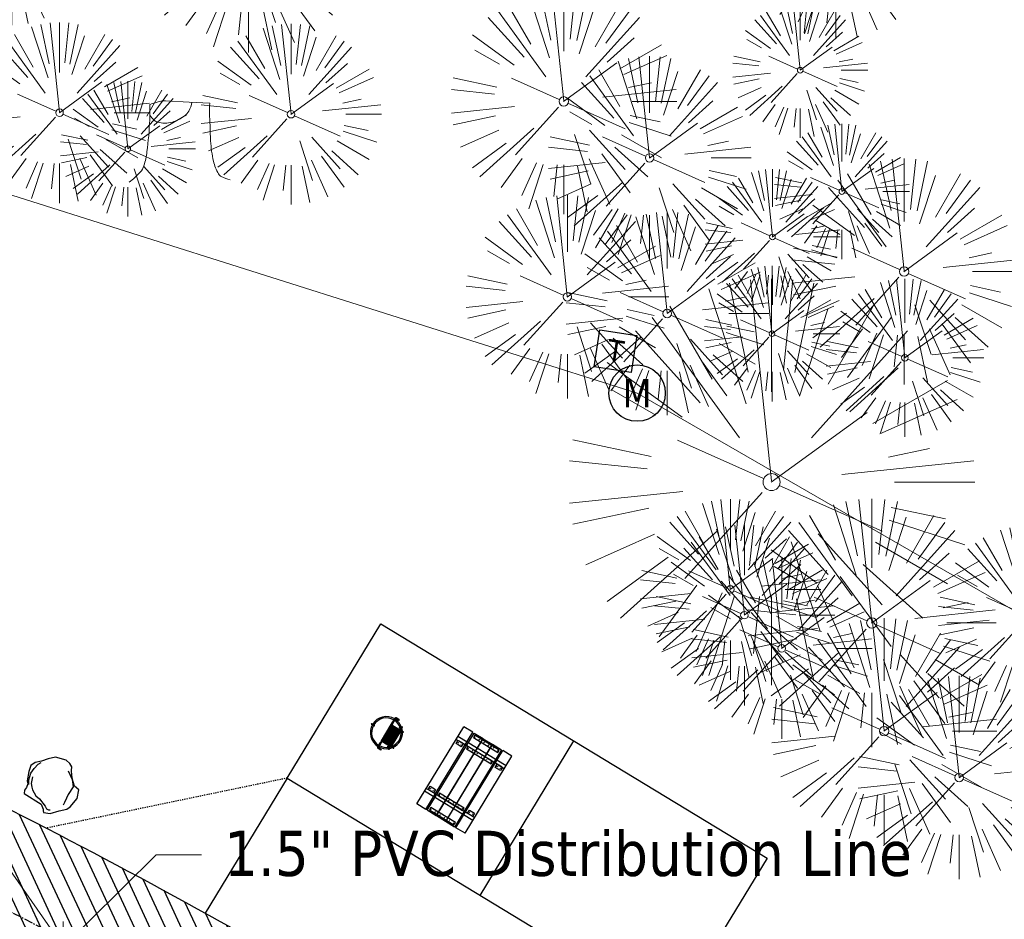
# Model space of a CAD drawing. Header units: feet. Extents: x 1134296 to 1140710, y 647902 to 649877.
# Tile 35 of 42: x 1134967 to 1135054, y 649251 to 649331. Entities that reach past the tile are written whole.
import ezdxf
from ezdxf import colors
from ezdxf.entities.mleader import LeaderData, LeaderLine
from ezdxf.enums import TextEntityAlignment as Align
from ezdxf.lldxf.tags import DXFTag
from ezdxf.math import Vec2, Vec3

# ---------------------------------------------------------------- set-up
doc = ezdxf.new("R2010")
doc.units = ezdxf.units.FT
doc.header["$MEASUREMENT"] = 0
doc.linetypes.add('CENTER2', pattern=[1.125, 0.75, -0.125, 0.125, -0.125])
doc.linetypes.add('RAD', pattern=[0.13, 0.08, -0.05])
for name, color, linetype, lineweight in [('-ANGLE-IRON', 8, 'Continuous', 25), ('V-ANNO-TEXT', 8, 'Continuous', 13), ('V-SITE-VEGE', 8, 'Continuous', 18), ('V-UTIL-POWR-LINE-UNDR', 8, 'EXIST_PROP POWER UNDERGROUND LINE 1', 15), ('V-UTIL-WATR-LINE', 8, 'WATER', 15)]:
    doc.layers.add(name, color=color, linetype=linetype, lineweight=lineweight)
for name, color, linetype in [('-BOLTS-LAGS-SCREWS', 7, 'Continuous'), ('-CONCRETE', 9, 'Continuous'), ('-HARDWARE', 7, 'Continuous'), ('-TIMBER', 6, 'Continuous'), ('C-CAMPSITE-PADS', 6, 'Continuous'), ('C-PRKG-ASPH', 5, 'Continuous'), ('C-ROAD-ASPHALT', 1, 'Continuous'), ('C-ROAD-CNTR', 1, 'CENTER2'), ('C-ROAD-GRVL', 1, 'RAD'), ('C-UTIL-WATER-MEP', 7, 'WATER (.5x)'), ('G-TEXT-ST02', 2, 'Continuous'), ('G-XREF', 7, 'Continuous'), ('L-BARRIERROCK', 6, 'Continuous'), ('V-UTIL-POWR-STRC', 1, 'Continuous')]:
    doc.layers.add(name, color=color, linetype=linetype)
doc.styles.add('SEI-Dim & Leader', font='tahoma.ttf')
doc.styles.get("Standard").update_dxf_attribs({"font": 'arial.ttf'})
tags = doc.linetypes.add('EXIST_PROP POWER UNDERGROUND LINE 1', pattern='A,1.5,-0.2,["P-UG",Standard,S=0.08,R=0,X=-0.1,Y=-0.04],-0.3', length=2).pattern_tags.tags
tags[6] = DXFTag(74, 10)
tags = doc.linetypes.add('WATER', pattern='A,1.5,-0.2,["W",Standard,S=0.08,R=0,X=-0.1,Y=-0.04],-0.05', length=1.75).pattern_tags.tags
tags[6] = DXFTag(74, 10)
tags = doc.linetypes.add('WATER (.5x)', pattern='A,0.75,-0.2,["W",Standard,S=0.08,R=0,X=-0.1,Y=-0.04],-0.05', length=1).pattern_tags.tags
tags[6] = DXFTag(74, 10)

# ---------------------------------------------------------------- blocks, each defined once
blk = doc.blocks.new('V-SITE-Meter')
blk.add_circle((0, 0), 0.08)
at = {"style": 'SEI-Dim & Leader'}
blk.add_text('M', height=0.08, dxfattribs=at).set_placement((0, 0), align=Align.MIDDLE_CENTER)
blk = doc.blocks.new('*U846', base_point=(1135021.655, 649297.834))
at = {"xscale": 31.25, "yscale": 31.25, "zscale": 31.25}
blk.add_blockref('V-SITE-Meter', (1135021.655, 649297.834), dxfattribs=at)
blk = doc.blocks.new('V-SITE-VEGE-Coniferious Tree 2')
at = {"color": 0, "linetype": 'ByBlock'}
for p, q in [((-0.0574950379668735, 0.2703678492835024), (-0.1039851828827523, 0.4890788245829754)), ((-0.0003172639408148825, 0.0025937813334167), (-0.05229705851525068, 0.4972664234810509)), ((-3.601054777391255e-05, 0.2219193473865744), (-3.601054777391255e-05, 0.5000060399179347)), ((0.02890183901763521, 0.2753366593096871), (0.05222503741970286, 0.4972664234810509)), ((0.0571938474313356, 0.2692740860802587), (0.1039131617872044, 0.4890788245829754)), ((-0.06264093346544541, 0.1926377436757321), (-0.1545378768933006, 0.4755369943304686)), ((-0.1460065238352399, 0.2528363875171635), (-0.2500390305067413, 0.4330260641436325)), ((0.06850648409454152, 0.2109817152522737), (0.1382469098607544, 0.425630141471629)), ((0.139142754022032, 0.2410654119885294), (0.2499670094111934, 0.4330260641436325)), ((-0.07913071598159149, 0.1088658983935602), (-0.2939353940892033, 0.4045257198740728)), ((0.1868724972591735, 0.2572635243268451), (0.2938633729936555, 0.4045257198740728)), ((-0.1756943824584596, 0.1950752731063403), (-0.3346129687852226, 0.3715878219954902)), ((0.09777767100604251, 0.108636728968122), (0.3345409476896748, 0.3715878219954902)), ((-0.2201011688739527, 0.1598873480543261), (-0.4045617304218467, 0.2938993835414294)), ((0.1919663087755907, 0.1728666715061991), (0.3115823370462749, 0.2805763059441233)), ((0.2487690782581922, 0.143647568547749), (0.4329900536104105, 0.2500030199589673)), ((-0.2844040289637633, 0.1641894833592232), (-0.393144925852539, 0.2269610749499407)), ((0.2658942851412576, 0.1183972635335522), (0.4567507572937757, 0.2033670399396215)), ((-0.0009318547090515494, -0.0006770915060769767), (0.2349564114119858, 0.1707208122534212)), ((-0.2961437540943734, 0.06292784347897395), (-0.4891148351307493, 0.1039491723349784)), ((-0.01992166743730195, 0.008854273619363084), (-0.2318825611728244, 0.1032199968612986)), ((0.2872695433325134, 0.06106323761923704), (0.3884790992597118, 0.08257391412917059)), ((-0.3060292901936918, 0.03215663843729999), (-0.4973024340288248, 0.05226104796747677)), ((0.173080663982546, 0.01818771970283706), (0.497230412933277, 0.05226104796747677)), ((0.3024988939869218, 0), (0.4999700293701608, 0)), ((-0.2182782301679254, -0.02292736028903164), (-0.4973024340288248, -0.05226104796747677)), ((0.01849546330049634, -0.008260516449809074), (0.2719985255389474, -0.1211160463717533)), ((-0.02300503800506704, -0.02554197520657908), (-0.2137781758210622, -0.2373882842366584)), ((-0.302185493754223, -0.0642195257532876), (-0.4891148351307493, -0.1039491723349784)), ((0.2936342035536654, -0.06241742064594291), (0.4274066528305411, -0.09084484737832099)), ((0.2891445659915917, -0.09395946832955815), (0.4755009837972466, -0.1545018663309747)), ((-0.1320480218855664, -0.1188660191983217), (-0.3716238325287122, -0.3345769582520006)), ((-0.2881436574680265, -0.1282723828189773), (-0.4568227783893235, -0.2033670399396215)), ((0.1143820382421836, -0.1271057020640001), (0.2718110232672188, -0.301920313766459)), ((0.04781873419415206, -0.1473038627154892), (0.1192466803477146, -0.3671294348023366)), ((0.2555295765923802, -0.1475434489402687), (0.4329900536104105, -0.2500030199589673)), ((-0.254528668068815, -0.1848980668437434), (-0.4045617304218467, -0.2938993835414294)), ((0.2253521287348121, -0.2029399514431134), (0.3715518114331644, -0.3345769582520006)), ((0.1688618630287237, -0.2324611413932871), (0.2938633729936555, -0.4045257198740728)), ((-0.1842986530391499, -0.2536176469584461), (-0.2766747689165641, -0.3807650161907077)), ((0.1131111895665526, -0.2541280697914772), (0.2033310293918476, -0.4567867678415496)), ((-0.1213812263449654, -0.2725449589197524), (-0.1855903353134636, -0.4167758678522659)), ((-0.09098502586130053, -0.2799408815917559), (-0.1545378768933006, -0.4755369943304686)), ((-0.02966136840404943, -0.2817638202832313), (-0.04434904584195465, -0.4216092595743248)), ((-3.601054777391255e-05, -0.2817638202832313), (-3.601054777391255e-05, -0.5000060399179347)), ((0.06104806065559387, -0.2873055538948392), (0.1039131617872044, -0.4890788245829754))]:
    blk.add_line(p, q, dxfattribs=at)
blk.add_circle((-3.601054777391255e-05, 0), 0.02083358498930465)
blk = doc.blocks.new('V-UTIL-POWR-TRANS')
blk.add_lwpolyline([(-0.07500000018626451, 0.07500000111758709), (0.07499999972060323, 0.07500000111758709), (0.07499999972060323, -0.07499999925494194), (-0.07500000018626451, -0.07499999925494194)], close=True)
at = {"style": 'SEI-Dim & Leader'}
blk.add_text('T', height=0.09, dxfattribs=at).set_placement((0, 0), align=Align.MIDDLE_CENTER)
blk = doc.blocks.new('*U899', base_point=(1135021.655, 649297.834))
at = {"xscale": 31.25, "yscale": 31.25, "zscale": 31.25}
blk.add_blockref('V-SITE-Meter', (1135021.655, 649297.834), dxfattribs=at)
blk = doc.blocks.new('V-SITE-VEGE-Stump')
for points in [[(-0.122905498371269, -0.01429599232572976, 0.05261256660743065), (-0.09863241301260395, 0.007697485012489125, 0.1061947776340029), (-0.09053039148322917, 0.02191696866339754, 0.04486152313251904), (-0.08374707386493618, 0.05273626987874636, 0.02007395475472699), (-0.07764030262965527, 0.1228815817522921, 0.01167487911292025), (-0.07732468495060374, 0.1363966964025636, 0.007866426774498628), (-0.07764030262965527, 0.1564565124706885)], [(-0.07764030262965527, 0.1564565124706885, -0.02766804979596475), (-0.05341885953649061, 0.1633605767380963, -0.0679781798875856), (-0.04316680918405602, 0.1642506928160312), (0.008593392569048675, 0.1616126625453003), (0.05395851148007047, 0.1590945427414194)], [(0.01506844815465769, 0.161253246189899, -0.08286378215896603), (0.008147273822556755, 0.1419669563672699, -0.1113242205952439), (-0.002098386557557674, 0.130555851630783, -0.03931328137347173), (-0.01592715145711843, 0.1222882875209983, -0.04919659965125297), (-0.02797848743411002, 0.1177254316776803, -0.06600187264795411), (-0.0446681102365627, 0.1155126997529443, -0.07018691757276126), (-0.06035359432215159, 0.1177254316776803, -0.1148593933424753), (-0.06850904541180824, 0.1222766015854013, -0.0759377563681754), (-0.07734269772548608, 0.1331671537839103)], [(0.05395851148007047, 0.1590945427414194, 0.004334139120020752), (0.05376627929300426, 0.1369184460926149, 0.00834373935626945), (0.05395851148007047, 0.1253997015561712), (0.05605689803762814, 0.07623641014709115, 0.04625247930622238), (0.06241632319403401, 0.03170819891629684, 0.06962485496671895), (0.07334360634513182, 0.00381048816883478, 0.1497246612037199), (0.07941695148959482, -0.001975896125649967, 0.05852299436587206), (0.09922370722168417, -0.009139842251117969)]]:
    blk.add_lwpolyline(points, format="xyb")
blk = doc.blocks.new('_Open90')
at = {"color": 0, "linetype": 'ByBlock', "lineweight": -2}
for p, q in [((-0.5, 0.5), (0, 0)), ((0, 0), (-1, 0)), ((0, 0), (-0.5, -0.5))]:
    blk.add_line(p, q, dxfattribs=at)
blk = doc.blocks.new('10FT_Precast Table')
at = {"layer": '-ANGLE-IRON'}
for p, q in [((-28.53399626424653, 21.12499979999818), (-28.53399626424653, 27.62500020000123)), ((-28.53399626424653, 27.62500020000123), (-24.53403626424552, 27.62500020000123)), ((-24.53403626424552, 21.12499979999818), (-28.53399626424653, 21.12499979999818)), ((-24.53403626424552, 27.62500020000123), (-24.53403626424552, 21.12499979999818)), ((28.46604333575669, 21.12499979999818), (28.46604333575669, 27.62500020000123)), ((28.46604333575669, 27.62500020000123), (32.4660033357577, 27.62500020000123)), ((32.4660033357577, 21.12499979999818), (28.46604333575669, 21.12499979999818)), ((32.4660033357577, 27.62500020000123), (32.4660033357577, 21.12499979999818)), ((-43.49999999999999, 15.25000002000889), (-46.49999999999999, 15.25000002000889)), ((-46.49999999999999, 15.25000002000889), (-46.49999999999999, -15.25000001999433)), ((-43.49999999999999, -15.25000001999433), (-43.49999999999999, 15.25000002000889)), ((-25.53399626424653, 15.25000002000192), (-28.53399626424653, 15.25000002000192)), ((-28.53399626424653, 15.25000002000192), (-28.53399626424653, -15.2500000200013)), ((-25.53399626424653, -15.2500000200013), (-25.53399626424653, 15.25000002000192)), ((32.4660033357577, 15.25000002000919), (29.4660033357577, 15.25000002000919)), ((29.4660033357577, 15.25000002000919), (29.4660033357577, -15.25000001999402)), ((32.4660033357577, -15.25000001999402), (32.4660033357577, 15.25000002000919)), ((46.50000000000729, 15.25000002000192), (43.50000000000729, 15.25000002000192)), ((43.50000000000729, 15.25000002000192), (43.50000000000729, -15.2500000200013)), ((46.50000000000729, -15.2500000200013), (46.50000000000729, 15.25000002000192)), ((-46.49999999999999, -15.25000001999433), (-43.49999999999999, -15.25000001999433)), ((-28.53399626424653, -15.2500000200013), (-25.53399626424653, -15.2500000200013)), ((29.4660033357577, -15.25000001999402), (32.4660033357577, -15.25000001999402)), ((43.50000000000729, -15.2500000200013), (46.50000000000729, -15.2500000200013)), ((-28.53399626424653, -27.62500019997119), (-28.53399626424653, -21.12499979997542)), ((-28.53399626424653, -21.12499979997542), (-24.53403626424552, -21.12499979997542)), ((-24.53403626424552, -27.62500019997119), (-28.53399626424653, -27.62500019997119)), ((-24.53403626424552, -21.12499979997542), (-24.53403626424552, -27.62500019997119)), ((28.46604333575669, -27.62500019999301), (28.46604333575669, -21.12499979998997)), ((28.46604333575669, -21.12499979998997), (32.4660033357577, -21.12499979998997)), ((32.4660033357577, -27.62500019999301), (28.46604333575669, -27.62500019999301)), ((32.4660033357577, -21.12499979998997), (32.4660033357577, -27.62500019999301))]:
    blk.add_line(p, q, dxfattribs=at)
at = {"layer": '-BOLTS-LAGS-SCREWS'}
for centre in [(-26.53401626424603, 26.12500020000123), (-26.53401626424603, 22.62499979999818), (30.46602333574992, 26.12500020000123), (30.46602333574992, 22.62499979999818), (-44.99999999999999, 14.25000402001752), (-27.03399626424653, 14.25000402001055), (30.9660033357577, 14.25000402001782), (45.00000000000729, 14.25000402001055), (-44.99999999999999, 8.750004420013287), (-44.99999999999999, 2.750004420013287), (-27.03399626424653, 8.750004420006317), (-27.03399626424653, 2.750004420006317), (30.9660033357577, 8.750004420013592), (30.9660033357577, 2.750004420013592), (45.00000000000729, 8.750004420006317), (45.00000000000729, 2.750004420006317), (-44.99999999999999, -2.750004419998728), (-44.99999999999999, -8.750004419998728), (-27.03399626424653, -2.750004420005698), (-27.03399626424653, -8.750004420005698), (30.9660033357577, -2.750004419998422), (30.9660033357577, -8.750004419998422), (45.00000000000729, -2.750004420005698), (45.00000000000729, -8.750004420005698), (-44.99999999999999, -14.25000402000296), (-27.03399626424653, -14.25000402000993), (30.9660033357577, -14.25000401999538), (45.00000000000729, -14.25000402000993), (-26.53401626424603, -22.62499979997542), (-26.53401626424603, -26.12500019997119), (30.46602333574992, -22.62499979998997), (30.46602333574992, -26.12500019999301)]:
    blk.add_circle(centre, 0.15625000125, dxfattribs=at)
at = {"layer": '-CONCRETE'}
for p, q in [((-32.03399630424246, -29.99999999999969), (-32.03399630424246, 30.00000000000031)), ((-28.53399626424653, 29.99999999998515), (-28.53399626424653, 27.62500020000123)), ((-28.53399626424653, -27.12499979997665), (-28.53399626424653, 27.12499979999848)), ((32.4660033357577, 29.99999999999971), (32.4660033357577, 27.62500020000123)), ((32.4660033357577, -27.1249997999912), (32.4660033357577, 27.12499979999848)), ((35.96600337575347, -29.99999999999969), (35.96600337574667, 30.00000000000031)), ((-28.53399626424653, -29.99999999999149), (-28.53399626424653, -27.62500019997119)), ((32.4660033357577, -27.62500019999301), (32.4660033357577, -29.99999999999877))]:
    blk.add_line(p, q, dxfattribs=at)
at = {"layer": '-TIMBER'}
for p, q in [((-47.99999999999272, 18.7499999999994), (-47.99999999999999, 29.99999999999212)), ((-47.99999999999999, 29.99999999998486), (48, 29.9999999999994)), ((48.00000000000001, 18.75000000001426), (48.00000000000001, 29.99999999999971)), ((-47.99999999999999, 18.74999999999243), (48, 18.74999999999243)), ((-47.99999999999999, 5.875002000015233), (-47.99999999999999, 17.12500200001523)), ((-47.99999999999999, 17.12500200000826), (47.99999999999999, 17.12500200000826)), ((48.00000000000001, 17.12500200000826), (48.00000000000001, 5.875002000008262)), ((-47.99999999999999, 5.875002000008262), (47.99999999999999, 5.875002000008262)), ((-47.99999999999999, -5.625002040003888), (-47.99999999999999, 5.625002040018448)), ((-47.99999999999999, 5.625002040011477), (47.99999999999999, 5.625002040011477)), ((48.00000000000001, 5.625002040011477), (48.00000000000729, -5.625002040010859)), ((47.99999999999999, -5.625002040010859), (-47.99999999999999, -5.625002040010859)), ((-47.99999999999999, -17.1250019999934), (-47.99999999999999, -5.875002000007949)), ((47.99999999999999, -5.875002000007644), (-47.99999999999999, -5.875002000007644)), ((48.00000000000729, -5.875002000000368), (48.00000000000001, -17.12500200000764)), ((47.99999999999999, -17.12500200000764), (-47.99999999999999, -17.12500200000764)), ((-47.99999999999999, -29.99999999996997), (-47.99999999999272, -18.74999999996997)), ((-47.99999999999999, -18.74999999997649), (48, -18.74999999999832)), ((48.00000000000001, -29.99999999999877), (48.00000000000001, -18.74999999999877)), ((-47.99999999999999, -29.99999999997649), (48.00000000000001, -29.99999999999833))]:
    blk.add_line(p, q, dxfattribs=at)
blk = doc.blocks.new('*X1295')
at = {"color": 0}
for p, q in [((146.0622026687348, 353.5980429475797), (146.1426743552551, 353.6785146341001)), ((146.0622026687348, 352.8909361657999), (146.8122026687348, 353.6409361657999)), ((146.0622026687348, 352.5373827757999), (146.8122026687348, 353.2873827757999)), ((146.0622026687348, 351.8302759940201), (146.8122026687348, 352.5802759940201)), ((146.0622026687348, 351.4767226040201), (146.8122026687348, 352.2267226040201)), ((146.0622026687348, 350.7696158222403), (146.8122026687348, 351.5196158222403)), ((146.3246548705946, 350.6785146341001), (146.8122026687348, 351.1660624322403))]:
    blk.add_line(p, q, dxfattribs=at)
blk = doc.blocks.new('Pilot Rocks FS-30_18_PA')
at = {"layer": '-HARDWARE'}
for p, q in [((-8.817777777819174, 0.04421580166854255), (-17.86666666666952, 0.04421580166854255)), ((-17.86666666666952, 0.04421580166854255), (-12.77892653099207, 0.04421580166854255)), ((-10.20000000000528, 0.04421580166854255), (10.19999999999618, 0.04421580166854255)), ((8.817777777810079, 0.04421580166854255), (17.86666666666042, 0.04421580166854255)), ((12.77892653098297, 0.04421580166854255), (17.86666666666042, 0.04421580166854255)), ((-18.93333333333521, -4.555784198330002), (-18.93333333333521, -1.355784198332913)), ((-18.93333333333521, -1.355784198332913), (-18.86666666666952, -1.355784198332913)), ((-18.86666666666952, -1.355784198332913), (-18.86666666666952, -0.9557841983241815)), ((-18.86666666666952, -1.355784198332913), (-18.86666666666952, -0.9557841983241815)), ((-18.20000000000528, -1.355784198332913), (-18.20000000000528, -0.9557841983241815)), ((-18.20000000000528, -0.9557841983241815), (-18.20000000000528, -1.355784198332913)), ((-18.20000000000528, -1.355784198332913), (-18.13333333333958, -1.355784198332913)), ((-18.13333333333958, -1.355784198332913), (-18.13333333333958, -4.555784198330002)), ((-8.817777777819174, -0.6224508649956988), (-17.86666666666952, -0.6224508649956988)), ((-13.33940419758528, -0.6224508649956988), (-17.86666666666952, -0.6224508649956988)), ((-10.20000000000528, -0.6224508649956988), (10.19999999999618, -0.6224508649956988)), ((-10.20000000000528, -0.6224508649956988), (-10.20000000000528, -11.31238912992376)), ((-9.533333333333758, -0.6224508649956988), (-9.533333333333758, -11.31238912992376)), ((-8.817777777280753, -0.6224508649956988), (-8.817777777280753, -11.64572246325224)), ((-8.284444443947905, -0.6224508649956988), (-8.284444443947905, -11.64572246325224)), ((-7.502222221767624, -0.6224508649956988), (-7.502222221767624, -11.64572246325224)), ((-6.9688888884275, -0.6224508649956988), (-6.9688888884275, -11.64572246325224)), ((-6.18666666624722, -0.6224508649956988), (-6.18666666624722, -11.64572246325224)), ((-5.653333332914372, -0.6224508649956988), (-5.653333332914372, -11.64572246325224)), ((-4.871111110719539, -0.6224508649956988), (-4.871111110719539, -11.64572246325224)), ((-4.337777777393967, -0.6224508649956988), (-4.337777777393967, -11.64572246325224)), ((-3.555555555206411, -0.6224508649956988), (-3.555555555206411, -11.64572246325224)), ((-3.022222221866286, -0.6224508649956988), (-3.022222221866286, -11.64572246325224)), ((-2.23999999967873, -0.6224508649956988), (-2.23999999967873, -11.64572246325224)), ((-1.706666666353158, -0.6224508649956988), (-1.706666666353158, -11.64572246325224)), ((-0.9244444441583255, -0.6224508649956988), (-0.9244444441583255, -11.64572246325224)), ((-0.3911111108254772, -0.6224508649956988), (-0.3911111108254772, -11.64572246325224)), ((0.3911111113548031, -0.6224508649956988), (0.3911111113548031, -11.64572246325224)), ((0.9244444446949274, -0.6224508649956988), (0.9244444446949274, -11.64572246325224)), ((1.706666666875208, -0.6224508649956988), (1.706666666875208, -11.64572246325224)), ((2.240000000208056, -0.6224508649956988), (2.240000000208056, -11.64572246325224)), ((3.022222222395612, -0.6224508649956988), (3.022222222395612, -11.64572246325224)), ((3.555555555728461, -0.6224508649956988), (3.555555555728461, -11.64572246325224)), ((4.337777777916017, -0.6224508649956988), (4.337777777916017, -11.64572246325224)), ((4.871111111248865, -0.6224508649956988), (4.871111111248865, -11.64572246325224)), ((5.653333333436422, -0.6224508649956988), (5.653333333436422, -11.64572246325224)), ((6.18666666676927, -0.6224508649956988), (6.18666666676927, -11.64572246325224)), ((6.968888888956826, -0.6224508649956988), (6.968888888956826, -11.64572246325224)), ((7.502222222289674, -0.6224508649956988), (7.502222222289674, -11.64572246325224)), ((8.28444444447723, -0.6224508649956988), (8.28444444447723, -11.64572246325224)), ((8.817777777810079, -0.6224508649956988), (8.817777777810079, -11.64572246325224)), ((17.86666666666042, -0.6224508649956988), (8.817777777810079, -0.6224508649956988)), ((9.533333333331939, -0.6224508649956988), (9.533333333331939, -11.31238912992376)), ((10.19999999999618, -0.6224508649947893), (10.19999999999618, -11.31238912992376)), ((18.13333333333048, -4.555784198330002), (18.13333333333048, -1.355784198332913)), ((18.13333333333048, -1.355784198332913), (18.19999999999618, -1.355784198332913)), ((18.93333333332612, -4.555784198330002), (18.13333333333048, -4.555784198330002)), ((18.19999999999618, -1.355784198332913), (18.19999999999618, -0.9557841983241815)), ((18.19999999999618, -1.355784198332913), (18.19999999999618, -0.9557841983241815)), ((18.86666666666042, -1.355784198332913), (18.86666666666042, -0.9557841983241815)), ((18.86666666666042, -0.9557841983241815), (18.86666666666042, -1.355784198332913)), ((18.86666666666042, -1.355784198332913), (18.93333333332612, -1.355784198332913)), ((18.93333333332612, -1.355784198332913), (18.93333333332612, -4.555784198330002)), ((-10.20000000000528, -11.31238912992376), (-10.20000000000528, -14.84572246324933)), ((-10.20000000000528, -13.68324198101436), (-10.20000000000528, -14.84572246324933)), ((-9.533333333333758, -11.31238912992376), (-9.533333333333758, -14.84572246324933)), ((-9.533333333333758, -11.64572246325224), (9.533333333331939, -11.64572246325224)), ((-9.533333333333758, -12.31238912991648), (9.533333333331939, -12.31238912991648)), ((-9.533333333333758, -14.84572246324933), (-9.533333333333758, -14.47618734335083)), ((9.533333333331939, -11.31238912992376), (9.533333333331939, -14.84572246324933)), ((9.533333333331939, -14.47618734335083), (9.533333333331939, -14.84572246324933)), ((10.19999999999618, -11.31238912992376), (10.19999999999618, -14.84572246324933)), ((10.19999999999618, -14.84572246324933), (10.19999999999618, -13.68324198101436))]:
    blk.add_line(p, q, dxfattribs=at)
at = {"layer": '-HARDWARE', "flags": 128}
for points in [[(0.04426932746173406, 18.18944163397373, 1), (-0.6223972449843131, 18.18908719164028), (-0.6206959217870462, 14.98908764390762, 1), (0.04597065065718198, 14.98944208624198), (0.04426932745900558, 18.18944163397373)], [(-11.77825193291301, -8.933957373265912, -1), (-11.29140720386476, -9.3893985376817), (-13.47752479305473, -11.72625323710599, -1), (-13.96436952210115, -11.27081207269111), (-11.77825193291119, -8.93395737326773)], [(11.77825193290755, -8.933957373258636, 1), (11.29140720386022, -9.389398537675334), (13.47752479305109, -11.72625323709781, 1), (13.96436952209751, -11.27081207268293), (11.77825193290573, -8.933957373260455)]]:
    blk.add_lwpolyline(points, format="xyb", dxfattribs=at)
at = {"layer": '-HARDWARE'}
for points in [[(-18.93333333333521, -4.555784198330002), (-18.93333333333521, -1.355784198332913), (-18.13333333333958, -1.355784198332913), (-18.13333333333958, -4.555784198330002)], [(-7.502222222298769, -11.64572246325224), (-8.28444444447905, -11.64572246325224), (-8.28444444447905, -0.6224508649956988), (-7.502222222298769, -0.6224508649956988)], [(-6.186666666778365, -11.64572246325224), (-6.968888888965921, -11.64572246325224), (-6.968888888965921, -0.6224508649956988), (-6.186666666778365, -0.6224508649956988)], [(-4.87111111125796, -11.64572246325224), (-5.653333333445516, -11.64572246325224), (-5.653333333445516, -0.6224508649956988), (-4.87111111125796, -0.6224508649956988)], [(-3.555555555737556, -11.64572246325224), (-4.337777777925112, -11.64572246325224), (-4.337777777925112, -0.6224508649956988), (-3.555555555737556, -0.6224508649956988)], [(-2.240000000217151, -11.64572246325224), (-3.022222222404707, -11.64572246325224), (-3.022222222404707, -0.6224508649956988), (-2.240000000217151, -0.6224508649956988)], [(-0.9244444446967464, -11.64572246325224), (-1.706666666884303, -11.64572246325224), (-1.706666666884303, -0.6224508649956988), (-0.9244444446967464, -0.6224508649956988)], [(-0.3911111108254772, -11.64572246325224), (0.3911111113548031, -11.64572246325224), (0.3911111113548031, -0.6224508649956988), (-0.3911111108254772, -0.6224508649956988)], [(0.9244444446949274, -11.64572246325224), (1.706666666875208, -11.64572246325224), (1.706666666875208, -0.6224508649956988), (0.9244444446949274, -0.6224508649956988)], [(2.240000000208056, -11.64572246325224), (3.022222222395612, -11.64572246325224), (3.022222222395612, -0.6224508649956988), (2.240000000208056, -0.6224508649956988)], [(3.555555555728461, -11.64572246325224), (4.337777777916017, -11.64572246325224), (4.337777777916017, -0.6224508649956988), (3.555555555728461, -0.6224508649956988)], [(4.871111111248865, -11.64572246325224), (5.653333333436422, -11.64572246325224), (5.653333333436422, -0.6224508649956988), (4.871111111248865, -0.6224508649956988)], [(6.18666666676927, -11.64572246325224), (6.968888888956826, -11.64572246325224), (6.968888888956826, -0.6224508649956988), (6.18666666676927, -0.6224508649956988)], [(7.502222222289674, -11.64572246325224), (8.28444444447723, -11.64572246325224), (8.28444444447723, -0.6224508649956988), (7.502222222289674, -0.6224508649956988)], [(18.93333333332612, -4.555784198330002), (18.93333333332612, -1.355784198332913), (18.13333333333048, -1.355784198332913), (18.13333333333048, -4.555784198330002)]]:
    blk.add_lwpolyline(points, close=True, dxfattribs=at)
for centre, radius, start, end in [((0, 9.094947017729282e-13), 17.06666666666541, 0.1484403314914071, 179.8515596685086), ((0, 0), 15.73333333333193, 0.1610200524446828, 179.8389799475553), ((-17.86666666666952, -0.9557841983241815), 1, 90, 180), ((-17.86666666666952, -0.9557841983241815), 1, 90, 180), ((17.86666666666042, -0.9557841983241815), 1, 0, 90), ((17.86666666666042, -0.9557841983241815), 1, 0, 90), ((-17.86666666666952, -0.9557841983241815), 0.3333333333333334, 90, 180), ((-17.86666666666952, -0.9557841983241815), 0.3333333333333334, 90, 180), ((0, 9.094947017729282e-13), 17.06666666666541, 182.0901397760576, 220.7490543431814), ((0, 0), 15.73333333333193, 182.2673591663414, 220.2247561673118), ((-9.094947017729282e-13, 1.818989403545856e-12), 15.73333333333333, 220.2247561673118, 229.5860659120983), ((-9.094947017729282e-13, 1.818989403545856e-12), 15.73333333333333, 310.4139340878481, 319.7752438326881), ((0, 0), 15.73333333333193, 319.7752438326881, 357.7326408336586), ((0, 9.094947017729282e-13), 17.06666666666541, 319.2509456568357, 357.9098602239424), ((17.86666666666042, -0.9557841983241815), 0.3333333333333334, 0, 90), ((17.86666666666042, -0.9557841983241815), 0.3333333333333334, 0, 90), ((-9.094947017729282e-13, 1.818989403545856e-12), 17.06666666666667, 220.7490543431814, 233.2977773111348), ((-9.866666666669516, -11.64572246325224), 0.3333333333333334, 0, 180), ((-9.866666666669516, -14.84572246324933), 0.3333333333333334, 180, 0), ((-9.866666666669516, -14.84572246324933), 0.3333333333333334, 180, 0), ((-9.094947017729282e-13, 1.818989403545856e-12), 15.73333333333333, 232.7040475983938, 307.2959524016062), ((-9.094947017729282e-13, 1.818989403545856e-12), 17.06666666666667, 236.0413981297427, 303.9586018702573), ((9.866666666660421, -11.64572246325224), 0.3333333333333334, 0, 180), ((9.866666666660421, -14.84572246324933), 0.3333333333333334, 180, 0), ((9.866666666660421, -14.84572246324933), 0.3333333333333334, 180, 0), ((-6.821210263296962e-11, 6.548361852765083e-11), 17.06666666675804, 306.7022226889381, 319.2509456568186)]:
    blk.add_arc(centre, radius, start, end, dxfattribs=at)
at = {"layer": '-HARDWARE', "rotation": 180}
for p, xscale, yscale, zscale in [((137.6663495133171, 372.583162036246), 1.066666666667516, 1.066666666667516, 1.066666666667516), ((-137.6663495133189, 372.583162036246), -1.066666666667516, 1.066666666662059, 1.066666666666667)]:
    blk.add_blockref('*X1295', p, dxfattribs=dict(at, xscale=xscale, yscale=yscale, zscale=zscale))
blk = doc.blocks.new("5'_BarrierRock")
at = {"layer": 'L-BARRIERROCK', "flags": 128}
for points in [[(3.796977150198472, 25.21031587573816), (-3.971151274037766, 23.41838866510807), (-10.84293678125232, 21.02912666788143), (-17.7147222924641, 19.53586684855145), (-22.19627771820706, 16.54930863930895), (-24.28770915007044, 10.27760197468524), (-26.0803419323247, 0.1233349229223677), (-25.48279766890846, -2.863184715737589), (-26.97668484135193, -7.044335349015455), (-29.06806322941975, -9.732226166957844), (-29.36686187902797, -13.31608058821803), (-11.14168239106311, -24.66494006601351), (-9.05030400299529, -29.74205430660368), (-9.05030400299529, -31.53398151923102), (-8.751505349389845, -33.62457612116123), (-1.87971984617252, -34.52053972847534), (7.680988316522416, -31.83264891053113), (16.04666099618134, -30.04072169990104), (19.63192655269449, -27.3528308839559), (27.10125632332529, -18.69186222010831), (28.89388910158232, -9.433597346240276), (24.11353502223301, -5.551075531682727), (22.02210359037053, 1.616633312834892), (21.42455933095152, 6.096412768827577), (20.82701507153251, 11.17356558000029), (21.12581372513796, 15.05604882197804), (19.03438229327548, 18.63990324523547), (15.15031808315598, 22.22375766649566), (3.796977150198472, 25.21031587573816)], [(-24.28770915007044, -3.759148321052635), (-24.28770915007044, 1.317965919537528), (-22.19627771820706, 8.187007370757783), (-18.61101215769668, 13.26412161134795), (-14.42820234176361, 18.04260703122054), (-11.44048104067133, 19.83453424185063)], [(17.54049512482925, 10.8748981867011), (21.62729471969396, 1.526720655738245), (22.61964785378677, -6.148371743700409), (17.24174951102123, -14.21204419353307), (15.44911673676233, -18.39319482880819), (13.35768530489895, -22.87301285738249), (12.1625967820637, -25.56090367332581)], [(-20.40364493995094, 4.603152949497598), (-21.8975321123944, -2.56455589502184), (-21.29998785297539, -6.447039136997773), (-20.40364493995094, -9.433597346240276), (-17.11717803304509, -15.70534258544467), (-12.93431516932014, -18.99052961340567), (-6.958872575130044, -26.75553466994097), (-5.46498540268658, -29.44342548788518), (-3.373607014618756, -30.63801791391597), (-1.87971984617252, -30.63801791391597)]]:
    blk.add_lwpolyline(points, dxfattribs=at)
blk = doc.blocks.new('C_PBASE-PACTOLA_02403811')
at = {"layer": 'C-CAMPSITE-PADS'}
for points in [[(1134990.669128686, 649263.7372279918), (1134998.977749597, 649277.41080905), (1135033.161702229, 649256.6392568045), (1135024.853081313, 649242.9656757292)], [(1134990.669128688, 649263.7372279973), (1135024.853081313, 649242.9656757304)]]:
    blk.add_lwpolyline(points, dxfattribs=at)
at = {"layer": 'C-ROAD-ASPHALT'}
blk.add_lwpolyline([(1134916.811965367, 648653.2299950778), (1134952.321656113, 648718.215074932, 0.01915469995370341), (1134969.657277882, 648753.0477392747), (1135036.873309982, 648902.1641641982, 0.009218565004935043), (1135044.254367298, 648919.3790657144), (1135101.509820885, 649060.0203951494, 0.04927264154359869), (1135107.544114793, 649080.3791714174), (1135113.245677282, 649110.0761826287, 0.3025232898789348), (1135079.742163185, 649189.7952543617), (1135017.583038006, 649231.0012923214, 0.03670103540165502), (1134952.658282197, 649267.4907225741), (1134930.361796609, 649277.95101182, 0.265468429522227), (1134828.518541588, 649269.7547374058), (1134807.494103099, 649255.3935736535, 0.04164346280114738), (1134780.654611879, 649233.5777859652), (1134706.829601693, 649162.5981949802, 0.05765878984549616), (1134625.196538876, 649063.6602364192, -0.5722564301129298), (1134616.582948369, 649064.0343807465), (1134601.857481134, 649091.7855040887)], format="xyb", dxfattribs=at)
blk.add_lwpolyline([(1134609.502741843, 649004.1715281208, -0.08481675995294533), (1134717.918854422, 649151.0643979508), (1134791.743864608, 649222.0439889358, -0.04164346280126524), (1134816.518779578, 649242.1816391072), (1134837.543218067, 649256.5428028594, -0.2654684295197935), (1134923.566161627, 649263.4658695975), (1134945.862647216, 649253.0055803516, -0.03670103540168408), (1135008.742528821, 649217.6654234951), (1135070.901654, 649176.4593855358, -0.3025232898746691), (1135097.532652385, 649113.0929439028), (1135091.831089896, 649083.3959326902, -0.0492726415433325), (1135086.690765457, 649066.0532714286), (1135029.43531187, 648925.4119419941, -0.009218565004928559), (1135022.286728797, 648908.7392420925), (1134970.105907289, 648792.9779079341, 0.09466954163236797), (1134957.786175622, 648834.7349342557), (1134921.92741579, 648904.3472810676, 0.300313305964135), (1134722.086161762, 649016.5601342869), (1134632.500993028, 649010.1122188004, 0.09071439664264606)], format="xyb", close=True, dxfattribs=at)
at = {"layer": 'C-ROAD-CNTR', "flags": 128}
blk.add_lwpolyline([(1134682.815781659, 648422.2458494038), (1134669.21986276, 648425.8462855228, -0.1774687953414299), (1134620.150062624, 648460.1534391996), (1134616.502637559, 648465.3792168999, -0.1042089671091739), (1134576.197064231, 648560.2628234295), (1134558.554057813, 648650.0509356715, -0.01381007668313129), (1134553.979962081, 648677.2843639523), (1134544.902369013, 648742.2703875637, -0.09433329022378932), (1134550.434197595, 648854.3354307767), (1134558.997505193, 648889.7214101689, -0.1428635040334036), (1134712.374228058, 649156.8312964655), (1134786.199238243, 649227.8108874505, -0.04164346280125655), (1134812.006441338, 649248.7876063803), (1134833.030879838, 649263.1487701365, -0.2654684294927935), (1134926.96397912, 649270.7084407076), (1134949.260464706, 649260.2481514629, -0.03670103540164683), (1135013.162783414, 649224.3333579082), (1135075.321908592, 649183.1273199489, -0.3025232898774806), (1135105.389164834, 649111.5845632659), (1135099.687602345, 649081.8875520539, -0.04927264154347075), (1135094.100293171, 649063.036833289), (1135036.844839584, 648922.3955038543, -0.009218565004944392), (1135029.58001939, 648905.4517031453), (1134962.363987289, 648756.3352782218, -0.01915469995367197), (1134945.301367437, 648722.0511597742), (1134909.791676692, 648657.06607992, -0.111236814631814), (1134866.238656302, 648607.5744966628), (1134762.181369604, 648532.0907847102, 0.3229446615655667), (1134716.395894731, 648393.2215671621), (1134719.721086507, 648382.7059234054, -0.1714240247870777), (1134715.287797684, 648249.5554414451), (1134707.163513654, 648228.7837741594, -0.02272318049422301), (1134688.713657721, 648187.2766264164, 0.05045028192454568), (1134653.344169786, 648094.1277041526)], format="xyb", dxfattribs=at)
at = {"layer": 'C-ROAD-GRVL', "flags": 128}
blk.add_lwpolyline([(1134990.669128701, 649263.7372280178), (1134969.318472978, 649259.2999753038)], dxfattribs=at)
at = {"layer": 'C-UTIL-WATER-MEP', "flags": 128}
blk.add_lwpolyline([(1134713.292159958, 648416.2441137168), (1134669.731849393, 648427.7796426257, -0.1774687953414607), (1134621.79009064, 648461.2981261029), (1134618.142665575, 648466.5239038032, -0.1042089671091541), (1134578.159536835, 648560.6484414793), (1134560.516530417, 648650.4365537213, -0.01381007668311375), (1134555.960731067, 648677.5610482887), (1134546.883138, 648742.5470719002, -0.09433329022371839), (1134552.378087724, 648853.8650148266), (1134560.941395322, 648889.2509942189, -0.1428635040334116), (1134713.760384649, 649155.3895718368), (1134787.585394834, 649226.3691628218, -0.04164346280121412), (1134813.134525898, 649247.1361145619), (1134834.158964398, 649261.4972783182, -0.2654684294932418), (1134926.114524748, 649268.8977979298), (1134948.411010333, 649258.437508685, -0.03670103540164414), (1135012.057719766, 649222.6663743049), (1135074.216844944, 649181.4603363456, -0.302523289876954), (1135103.425036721, 649111.961658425), (1135097.723474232, 649082.264647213, -0.04927264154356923), (1135092.247911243, 649063.7909428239), (1135034.992457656, 648923.1496133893, -0.009218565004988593), (1135027.756696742, 648906.273587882), (1134960.540664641, 648757.1571629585, -0.01915469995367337), (1134943.546295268, 648723.0101809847), (1134908.036604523, 648658.0251011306, -0.1112368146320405), (1134865.064291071, 648609.1934056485), (1134761.007004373, 648533.7096936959, 0.1574684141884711), (1134714.965670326, 648470.6755079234, 0.1574684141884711)], format="xyb", dxfattribs=at)
at = {"layer": 'Defpoints', "flags": 128}
for points in [[(1135007.761105, 649253.3514518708), (1135016.069725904, 649267.0250329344)], [(1134990.669128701, 649263.7372280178), (1134983.399085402, 649251.7728446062)]]:
    blk.add_lwpolyline(points, dxfattribs=at)
at = {"layer": '-HARDWARE', "xscale": 0.08333333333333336, "yscale": 0.08333333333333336, "zscale": 0.08333333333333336, "rotation": 58.71544188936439}
blk.add_blockref('Pilot Rocks FS-30_18_PA', (1134999.457263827, 649267.7583192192), dxfattribs=at)
at = {"xscale": 0.08333333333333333, "yscale": 0.08333333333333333, "zscale": 0.08333333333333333, "rotation": 58.71544188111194}
blk.add_blockref('10FT_Precast Table', (1135006.360523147, 649263.5636196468), dxfattribs=at)
at = {"layer": 'L-BARRIERROCK', "xscale": 0.08333333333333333, "yscale": 0.08333333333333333, "zscale": 0.08333333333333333}
blk.add_blockref("5'_BarrierRock", (1134969.831860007, 649263.4776675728), dxfattribs=at)
blk = doc.blocks.new('C_PHTCH-PACTOLA_02403811')
at = {"layer": 'C-PRKG-ASPH'}
h = blk.add_hatch(dxfattribs=at)
h.set_pattern_fill('ANSI31', color=256, scale=10, angle=70)
h.set_pattern_definition([(115, (0, 0), (-1.132884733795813, -0.5282728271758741), [])])
edge = h.paths.add_edge_path(flags=16)
edge.add_arc((1135093.567290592, 648760.3570235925), 541.9999999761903, 143.5703577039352, 153.2664360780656, ccw=False)
edge.add_arc((1135093.567290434, 648760.3570237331), 541.9999997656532, 133.8742793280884, 143.5703577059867, ccw=False)
edge.add_line((1134717.918854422, 649151.0643979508), (1134791.743864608, 649222.0439889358))
edge.add_arc((1134924.814897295, 649083.6384245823), 191.9999999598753, 124.33581191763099, 133.8742793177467, ccw=False)
edge.add_line((1134816.518779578, 649242.1816391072), (1134837.543218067, 649256.5428028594))
edge.add_arc((1134886.614896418, 649184.7029087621), 87.00000000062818, 64.86660358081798, 124.33581191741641, ccw=False)
edge.add_line((1134923.566161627, 649263.4658695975), (1134945.862647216, 649253.0055803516))
edge.add_arc((1134736.896871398, 648807.5874571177), 491.9999999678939, 56.45911934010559, 64.86660355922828, ccw=False)
edge.add_line((1135008.742528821, 649217.6654234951), (1135070.901654, 649176.4593855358))
edge.add_arc((1135036.644680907, 649124.7828938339), 62.00000000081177, -10.868034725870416, 56.45911933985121, ccw=False)
edge.add_line((1135097.532652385, 649113.0929439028), (1135091.831089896, 649083.3959326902))
edge.add_arc((1135001.481196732, 649100.7423100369), 92.00000001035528, 337.8486329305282, 349.13196525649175, ccw=False)
edge.add_line((1135086.690765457, 649066.0532714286), (1135029.43531187, 648925.4119419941))
edge.add_arc((1134573.749357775, 649110.9228871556), 491.9999995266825, 335.73595333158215, 337.84863296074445, ccw=False)
edge.add_line((1135022.286728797, 648908.7392420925), (1134970.105907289, 648792.9779079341))
edge.add_line((1134970.105907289, 648792.9779079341), (1134955.070696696, 648759.622817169))
edge.add_arc((1134506.533324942, 648961.8064625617), 492.0000003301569, 331.3465562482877, 335.7359533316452, ccw=False)
edge.add_line((1134938.281078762, 648725.8872446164), (1134902.771388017, 648660.9021647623))
edge.add_arc((1134778.161263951, 648728.9926705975), 142.0000000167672, 305.95733191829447, 331.34655630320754, ccw=False)
edge.add_line((1134861.541195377, 648614.0501326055), (1134757.483908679, 648538.5664206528))
edge.add_arc((1134835.579196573, 648430.9089730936), 133.0000000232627, 125.9573319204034, 166.4171722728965)
edge.add_arc((1134672.277915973, 648470.363906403), 35.00000000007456, 244.10855969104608, 346.41717227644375, ccw=False)
edge.add_arc((1134691.461854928, 648509.9128519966), 78.95614352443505, 214.9055155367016, 244.1168481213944, ccw=False)
edge.add_line((1134626.710174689, 648464.732186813), (1134623.062749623, 648469.9579645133))
edge.add_arc((1134821.506139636, 648608.4650796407), 241.9999999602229, 191.1167612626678, 214.9138039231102, ccw=False)
edge.add_line((1134584.046954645, 648561.8052956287), (1134566.403948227, 648651.5934078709))
edge.add_arc((1135049.172208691, 648746.4554480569), 491.9999999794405, 187.9519260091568, 191.1167612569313, ccw=False)
edge.add_line((1134561.903038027, 648678.391101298), (1134552.825444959, 648743.3771249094))
edge.add_arc((1134842.017716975, 648783.7730382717), 292.0000000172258, 166.3961174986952, 187.9519260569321, ccw=False)
edge.add_line((1134558.209758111, 648852.4537669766), (1134566.77306571, 648887.8397463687))
edge.add_arc((1135093.567290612, 648760.357023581), 542.0000000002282, 158.0478401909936, 166.396117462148, ccw=False)
edge.add_arc((1135093.567290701, 648760.357023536), 542.0000000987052, 153.2664360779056, 158.0478401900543, ccw=False)
edge = h.paths.add_edge_path()
edge.add_line((1134664.934415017, 648091.0186503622), (1134641.753924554, 648097.236757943))
edge.add_arc((1135131.441785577, 647965.8792352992), 506.9999999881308, 154.1154939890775, 164.9840567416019, ccw=False)
edge.add_arc((1135131.44177555, 647965.8792402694), 506.9999887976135, 153.4314984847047, 154.115493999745, ccw=False)
edge.add_arc((1134241.513528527, 648410.9103548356), 488.0000000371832, 333.4314984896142, 338.6383717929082)
edge.add_line((1134695.987914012, 648233.1548120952), (1134704.112198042, 648253.9264793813))
edge.add_arc((1134529.027803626, 648322.4060737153), 188.0000000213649, 338.6383717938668, 377.1954705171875)
edge.add_arc((1134651.306425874, 648360.2470375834), 60.00000000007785, 17.1954705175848, 74.97265706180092)
edge.add_line((1134666.863224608, 648418.1951696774), (1134661.500576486, 648419.8056636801))
edge.add_arc((1134691.489318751, 648509.9450223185), 94.99699278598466, 223.9418846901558, 251.5980721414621, ccw=False)
edge.add_arc((1134691.535842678, 648509.9839590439), 95.05751145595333, 214.9165962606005, 223.9393241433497, ccw=False)
edge.add_line((1134613.590003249, 648455.5746160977), (1134609.942525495, 648460.8004692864))
edge.add_arc((1134821.506139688, 648608.4650796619), 258.0000000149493, 191.1167612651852, 214.9138039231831, ccw=False)
edge.add_line((1134568.347173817, 648558.7203512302), (1134550.704167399, 648648.5084634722))
edge.add_arc((1135049.172208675, 648746.4554480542), 507.9999999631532, 187.9519260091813, 191.1167612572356, ccw=False)
edge.add_line((1134546.056886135, 648676.177626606), (1134536.979293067, 648741.163650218))
edge.add_arc((1134842.01771694, 648783.7730382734), 307.9999999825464, 166.3961174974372, 187.9519260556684, ccw=False)
edge.add_line((1134542.658637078, 648856.2170945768), (1134551.221944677, 648891.6030739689))
edge.add_arc((1135093.567290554, 648760.3570237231), 557.9999999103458, 163.9213237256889, 166.3961174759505, ccw=False)
edge.add_arc((1134538.177323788, 648920.4382053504), 19.99999999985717, 343.9213237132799, 402.7699397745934)
edge.add_line((1134552.859048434, 648934.0193305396), (1134533.446357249, 648955.005204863))
edge.add_arc((1135093.567290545, 648760.3570234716), 592.9783928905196, 146.0187423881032, 160.8370986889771, ccw=False)
edge.add_line((1134601.857481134, 649091.7855040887), (1134616.582948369, 649064.0343807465))
edge.add_arc((1134620.999668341, 649066.3780071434), 5.000000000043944, 207.9515834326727, 327.0740857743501)
edge.add_arc((1135093.567290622, 648760.3570235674), 558.0000000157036, 133.8742793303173, 147.0740857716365, ccw=False)
edge.add_line((1134706.829601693, 649162.5981949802), (1134780.654611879, 649233.5777859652))
edge.add_arc((1134924.814897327, 649083.6384245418), 208.0000000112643, 124.3358119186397, 133.8742793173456, ccw=False)
edge.add_line((1134807.494103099, 649255.3935736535), (1134828.518541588, 649269.7547374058))
edge.add_arc((1134886.614896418, 649184.7029087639), 102.9999999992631, 64.86660357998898, 124.33581191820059, ccw=False)
edge.add_line((1134930.361796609, 649277.9510118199), (1134952.658282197, 649267.4907225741))
edge.add_arc((1134736.896871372, 648807.5874570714), 508.0000000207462, 56.4591193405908, 64.86660355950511, ccw=False)
edge.add_line((1135017.583038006, 649231.0012923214), (1135079.742163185, 649189.7952543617))
edge.add_arc((1135036.644680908, 649124.782893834), 77.99999999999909, -10.868034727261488, 56.45911934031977, ccw=False)
edge.add_line((1135113.245677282, 649110.0761826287), (1135107.544114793, 649080.3791714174))
edge.add_arc((1135001.481196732, 649100.7423100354), 108.0000000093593, 337.84863293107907, 349.131965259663, ccw=False)
edge.add_line((1135101.509820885, 649060.0203951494), (1135044.254367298, 648919.3790657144))
edge.add_arc((1134573.749357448, 649110.9228872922), 507.9999998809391, 335.7359533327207, 337.84863295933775, ccw=False)
edge.add_line((1135036.873309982, 648902.1641641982), (1134969.657277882, 648753.0477392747))
edge.add_arc((1134506.53332524, 648961.8064624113), 507.9999999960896, 331.346556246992, 335.73595333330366, ccw=False)
edge.add_line((1134952.321656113, 648718.215074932), (1134916.811965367, 648653.2299950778))
edge.add_arc((1134778.161263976, 648728.9926705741), 157.9999999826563, 305.9573319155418, 331.3465563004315, ccw=False)
edge.add_line((1134870.936117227, 648601.0988607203), (1134766.878830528, 648525.6151487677))
edge.add_arc((1134835.579196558, 648430.9089731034), 117.0000000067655, 125.9573319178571, 162.264860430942)
edge.add_arc((1134752.713885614, 648457.4106757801), 29.99999999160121, 162.264860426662, 196.8024120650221)
edge.add_arc((1134835.579196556, 648430.9089731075), 113.0000000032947, 170.9217318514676, 197.5476736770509)
edge.add_line((1134727.837491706, 648396.8395581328), (1134731.162683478, 648386.3239143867))
edge.add_arc((1134529.027802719, 648322.4060734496), 212.0000009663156, 11.340079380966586, 17.54767372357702, ccw=False)
edge.add_arc((1134529.055568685, 648322.403813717), 211.9732215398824, -20.64909134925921, 11.342153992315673, ccw=False)
edge.add_arc((1134759.869013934, 648235.3149369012), 34.72371615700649, 159.1871917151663, 239.4135572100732)
edge.add_line((1134742.200276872, 648205.422593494), (1134709.513, 648185.696))
edge.add_line((1134709.513, 648185.696), (1134698.996135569, 648181.0065459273))
edge.add_arc((1135131.441785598, 647965.8792352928), 483.0000000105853, 153.5511843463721, 164.9840567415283)
blk = doc.blocks.new('C_XBASE-PACTOLA_02403811')
at = {"layer": 'V-UTIL-POWR-LINE-UNDR', "flags": 128}
blk.add_lwpolyline([(1134480.127728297, 648231.4910384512), (1134494.996471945, 648496.1691917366), (1134496.354631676, 648566.44434151), (1134464.634199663, 648641.5326281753), (1134459.677329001, 648691.5978201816), (1134473.792826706, 648747.2770438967), (1134487.668805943, 648772.8760612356), (1134492.621603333, 648802.5716343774), (1134496.091176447, 648841.0190152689), (1134500.796308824, 648860.3211453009), (1134494.587384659, 648928.3795930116), (1134495.610681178, 649027.1179445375), (1134495.955, 649106.737), (1134599.221251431, 649131.4978260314), (1134637.553107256, 649168.5421751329), (1134656.340245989, 649214.8847448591), (1134694.635392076, 649279.0850905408), (1134746.477990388, 649319.7325033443), (1134803.106029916, 649342.8457422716), (1134848.624546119, 649349.4784079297), (1134877.799434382, 649337.8966334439), (1134908.972639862, 649315.1325047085), (1134965.723883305, 649315.5318607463), (1135021.655, 649297.834), (1135074.570971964, 649267.2988659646), (1135109.814885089, 649210.9488559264), (1135119.855903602, 649164.3586520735), (1135144.601334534, 649102.1495441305)], dxfattribs=at)
at = {"layer": 'V-UTIL-WATR-LINE', "flags": 128}
blk.add_lwpolyline([(1134946.432, 649283.888), (1135074.541151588, 649099.5990538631), (1135109.755, 649053.73), (1135113.62, 649049.674), (1135081.394236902, 648993.5410676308), (1135100.461075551, 648963.8033200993), (1135008.674239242, 648766.4398010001)], dxfattribs=at)
at = {"layer": 'V-SITE-VEGE'}
for name, p, xscale, yscale, zscale in [('V-SITE-VEGE-Coniferious Tree 2', (1134987.244, 649338.002), 19.99975840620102, 19.99975840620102, 19.99975840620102), ('V-SITE-VEGE-Coniferious Tree 2', (1135039.268, 649338.21), 17.99978256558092, 17.99978256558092, 17.99978256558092), ('V-SITE-VEGE-Coniferious Tree 2', (1134966.298, 649337.415), 13.99983088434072, 13.99983088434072, 13.99983088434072), ('V-SITE-VEGE-Coniferious Tree 2', (1135015.165, 649323.667), 19.99975840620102, 19.99975840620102, 19.99975840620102), ('V-SITE-VEGE-Coniferious Tree 2', (1135022.764, 649318.659), 17.99978256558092, 17.99978256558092, 17.99978256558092), ('V-SITE-VEGE-Stump', (1134981.636, 649317.087), 40.31522404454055, 40.31522404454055, 40.31522404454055), ('V-SITE-VEGE-Coniferious Tree 2', (1135045.301, 649308.598), 19.99975840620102, 19.99975840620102, 19.99975840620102), ('V-SITE-VEGE-Coniferious Tree 2', (1135015.481, 649306.348), 17.99978256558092, 17.99978256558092, 17.99978256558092), ('V-SITE-VEGE-Coniferious Tree 2', (1135024.326, 649304.881), 17.99978256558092, 17.99978256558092, 17.99978256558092), ('V-SITE-VEGE-Coniferious Tree 2', (1135033.569, 649289.954), 35.99956513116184, 35.99956513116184, 35.99956513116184), ('V-SITE-VEGE-Coniferious Tree 2', (1135045.366, 649300.958), 13.99983088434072, 13.99983088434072, 13.99983088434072), ('V-SITE-VEGE-Coniferious Tree 2', (1135042.438, 649277.478), 21.99973424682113, 21.99973424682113, 21.99973424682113), ('V-SITE-VEGE-Coniferious Tree 2', (1135043.526, 649267.904), 19.99975840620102, 19.99975840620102, 19.99975840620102), ('V-SITE-VEGE-Coniferious Tree 2', (1135050.179, 649263.779), 17.99978256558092, 17.99978256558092, 17.99978256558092)]:
    blk.add_blockref(name, p, dxfattribs=dict(at, xscale=xscale, yscale=yscale, zscale=zscale))
at = {"layer": 'V-SITE-VEGE', "rotation": 8.537736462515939e-07}
for p, xscale, yscale, zscale in [((1135036.099, 649326.426), 11.99985504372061, 11.99985504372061, 11.99985504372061), ((1134970.517, 649322.662), 15.99980672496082, 15.99980672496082, 15.99980672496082), ((1134991.017, 649322.528), 15.99980672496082, 15.99980672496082, 15.99980672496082), ((1134976.564, 649319.463), 11.99985504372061, 11.99985504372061, 11.99985504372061), ((1135039.788, 649315.683), 11.99985504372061, 11.99985504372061, 11.99985504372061), ((1135033.643, 649311.657), 11.99985504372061, 11.99985504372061, 11.99985504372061), ((1135033.603, 649303.091), 11.99985504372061, 11.99985504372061, 11.99985504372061), ((1135029.914, 649280.444), 15.99980672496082, 15.99980672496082, 15.99980672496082), ((1135031.158, 649278.168), 15.99980672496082, 15.99980672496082, 15.99980672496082), ((1135056.311, 649278.083), 15.99980672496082, 15.99980672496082, 15.99980672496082), ((1135034.465, 649275.221), 15.99980672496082, 15.99980672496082, 15.99980672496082)]:
    blk.add_blockref('V-SITE-VEGE-Coniferious Tree 2', p, dxfattribs=dict(at, xscale=xscale, yscale=yscale, zscale=zscale))
at = {"layer": 'V-UTIL-POWR-STRC', "xscale": 22, "yscale": 22, "zscale": 22, "rotation": 351.2702864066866}
blk.add_blockref('V-UTIL-POWR-TRANS', (1135019.7455, 649301.549), dxfattribs=at)
at = {"layer": 'V-UTIL-POWR-STRC'}
for name in ['*U846', '*U899']:
    blk.add_blockref(name, (1135021.655, 649297.834), dxfattribs=at)
at = {"layer": 'V-UTIL-POWR-STRC', "xscale": 31.25, "yscale": 31.25, "zscale": 31.25}
blk.add_blockref('V-SITE-Meter', (1135021.655, 649297.834), dxfattribs=at)
at = {"layer": 'V-ANNO-TEXT'}
ml = blk.add_multileader_mtext('Standard', dxfattribs=at)
ml.set_content('1.5" PVC Distribution Line', color=256, style='SEI-Dim & Leader')
ml.set_leader_properties(color=256, linetype='ByLayer', lineweight=-1)
ml.set_arrow_properties(name='OPEN90')
ml.build(insert=Vec2(0, 0))
ml.multileader.update_dxf_attribs({"text_left_attachment_type": 2, "text_right_attachment_type": 2, "dogleg_length": 0.1, "arrow_head_size": 3.2, "scale": 40})
ctx = ml.context
ctx.base_point, ctx.scale, ctx.arrow_head_size, ctx.plane_origin = Vec3(1134983.077505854, 649256.9415250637), 40, 3.2, Vec3(1134970.833686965, 649248.785424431)
ctx.left_attachment, ctx.right_attachment = 2, 2
notes = []
notes.append((ctx, [(0, (1, 1, 0), (1134979.077505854, 649256.9415250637), (1, 0), 4, [(0, [(1134970.833686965, 649248.785424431)], 0, [])])]))
ctx.mtext.insert, ctx.mtext.flow_direction = Vec3(1134985.077505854, 649259.0731570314), 5
for ctx, leaders in notes:
    for number, flags, end, landing, length, lines in leaders:
        leader = LeaderData()
        leader.index, (leader.has_last_leader_line, leader.has_dogleg_vector, leader.attachment_direction) = number, flags
        leader.last_leader_point, leader.dogleg_vector, leader.dogleg_length = Vec3(end), Vec3(landing), length
        for number, points, colour, breaks in lines:
            line = LeaderLine()
            line.index, line.vertices, line.color, line.breaks = number, Vec3.list(points), colors.encode_raw_color(colour), breaks
            leader.lines.append(line)
        ctx.leaders.append(leader)

msp = doc.modelspace()

# ---------------------------------------------------------------- block references
at = {"layer": 'G-TEXT-ST02'}
msp.add_blockref('C_PHTCH-PACTOLA_02403811', (0, 0), dxfattribs=at)

# ---------------------------------------------------------------- next in the draw order: block references
at = {"layer": 'G-XREF'}
msp.add_blockref('C_XBASE-PACTOLA_02403811', (0, 0), dxfattribs=at)

# ---------------------------------------------------------------- next in the draw order: block references
msp.add_blockref('C_PBASE-PACTOLA_02403811', (0, 0), dxfattribs=at)

doc.saveas('drawing.dxf')
